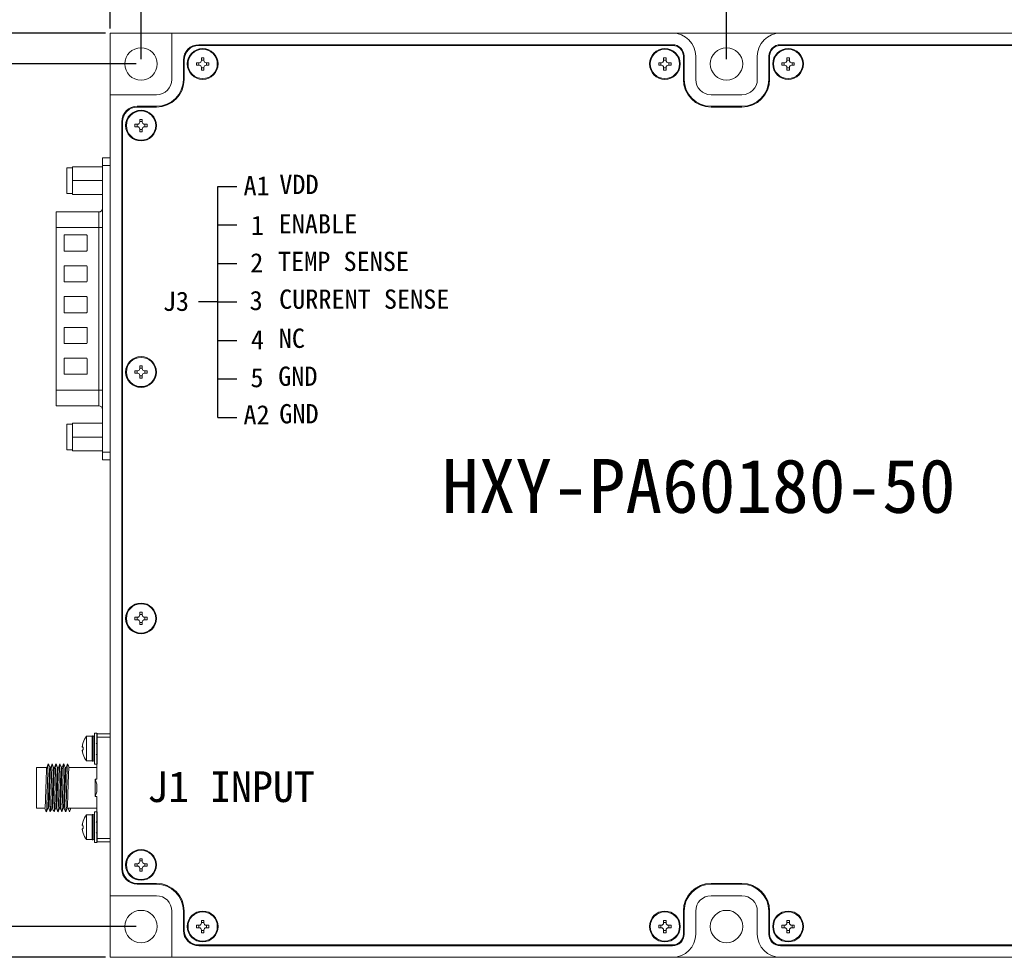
# Model space of a CAD drawing. Header units: millimetres. Extents: x 12 to 566, y 52 to 356.
# Tile 3 of 9: x 105 to 233, y 131 to 253. Entities that reach past the tile are written whole.
import ezdxf

# ---------------------------------------------------------------- set-up
doc = ezdxf.new("R2010")
doc.units = ezdxf.units.MM
doc.header["$PDSIZE"] = -1
doc.dimstyles.new('ISO-25', dxfattribs={"dimtxt": 2.5, "dimasz": 2.5, "dimexe": 1.25, "dimexo": 0.625, "dimtad": 1, "dimtxsty": 'Standard', "dimcen": 2.5, "dimadec": 0, "dimazin": 0, "dimtfac": 1, "dimtmove": 0, "dimatfit": 3, "dimfxl": 1, "dimarcsym": 0})

# ---------------------------------------------------------------- blocks, each defined once
blk = doc.blocks.new('*D3')
at = {"color": 0, "lineweight": -2, "transparency": 16777216}
for p, q in [((120.07, 247.04), (90.76, 247.04)), ((92.01, 244.54), (92.01, 137.54)), ((120.07, 135.04), (90.76, 135.04))]:
    blk.add_line(p, q, dxfattribs=at)
at = {"color": 0, "transparency": 16777216}
for points in [[(91.6, 244.54), (92.43, 244.54), (92.01, 247.04)], [(91.6, 137.54), (92.43, 137.54), (92.01, 135.04)]]:
    blk.add_solid(points, dxfattribs=at)
at = {"layer": 'Defpoints', "color": 0, "transparency": 16777216}
for p in [(120.69, 247.04), (92.01, 135.04), (120.69, 135.04)]:
    blk.add_point(p, dxfattribs=at)
at = {"color": 0, "transparency": 16777216, "insert": (88.47, 191.04), "char_height": 2.5, "attachment_point": 5, "rotation": 90}
blk.add_mtext('{\\H2x;112 [4,409]}', dxfattribs=at)
blk = doc.blocks.new('*D4')
at = {"color": 0, "lineweight": -2, "transparency": 16777216}
for p, q in [((116.07, 251.04), (75.28, 251.04)), ((76.53, 248.54), (76.53, 133.54)), ((116.07, 131.04), (75.28, 131.04))]:
    blk.add_line(p, q, dxfattribs=at)
at = {"color": 0, "transparency": 16777216}
for points in [[(76.12, 248.54), (76.95, 248.54), (76.53, 251.04)], [(76.12, 133.54), (76.95, 133.54), (76.53, 131.04)]]:
    blk.add_solid(points, dxfattribs=at)
at = {"layer": 'Defpoints', "color": 0, "transparency": 16777216}
for p in [(116.69, 251.04), (76.53, 131.04), (116.69, 131.04)]:
    blk.add_point(p, dxfattribs=at)
at = {"color": 0, "transparency": 16777216, "insert": (72.99, 191.04), "char_height": 2.5, "attachment_point": 5, "rotation": 90}
blk.add_mtext('{\\H2x;120 [4,724]}', dxfattribs=at)
blk = doc.blocks.new('*D5')
at = {"color": 0, "lineweight": -2, "transparency": 16777216}
for p, q in [((116.69, 251.66), (116.69, 290.23)), ((276.69, 251.66), (276.69, 290.23)), ((119.19, 288.98), (274.19, 288.98))]:
    blk.add_line(p, q, dxfattribs=at)
at = {"color": 0, "transparency": 16777216}
for points in [[(119.19, 289.4), (119.19, 288.56), (116.69, 288.98)], [(274.19, 289.4), (274.19, 288.56), (276.69, 288.98)]]:
    blk.add_solid(points, dxfattribs=at)
at = {"layer": 'Defpoints', "color": 0, "transparency": 16777216}
for p in [(276.69, 288.98), (116.69, 251.04), (276.69, 251.04)]:
    blk.add_point(p, dxfattribs=at)
at = {"color": 0, "transparency": 16777216, "insert": (196.69, 292.52), "char_height": 2.5, "attachment_point": 5}
blk.add_mtext('{\\H2x;160 [6,299]}', dxfattribs=at)
blk = doc.blocks.new('*D6')
at = {"color": 0, "lineweight": -2, "transparency": 16777216}
for p, q in [((120.69, 247.66), (120.69, 278.63)), ((123.19, 277.38), (270.19, 277.38)), ((272.69, 247.66), (272.69, 278.63))]:
    blk.add_line(p, q, dxfattribs=at)
at = {"color": 0, "transparency": 16777216}
for points in [[(123.19, 277.8), (123.19, 276.96), (120.69, 277.38)], [(270.19, 277.8), (270.19, 276.96), (272.69, 277.38)]]:
    blk.add_solid(points, dxfattribs=at)
at = {"layer": 'Defpoints', "color": 0, "transparency": 16777216}
for p in [(272.69, 277.38), (120.69, 247.04), (272.69, 247.04)]:
    blk.add_point(p, dxfattribs=at)
at = {"color": 0, "transparency": 16777216, "insert": (196.69, 280.92), "char_height": 2.5, "attachment_point": 5}
blk.add_mtext('{\\H2x;152 [5,984]}', dxfattribs=at)
blk = doc.blocks.new('*D7')
at = {"color": 0, "lineweight": -2, "transparency": 16777216}
for p, q in [((120.69, 247.66), (120.69, 263.94)), ((196.69, 247.66), (196.69, 263.94)), ((123.19, 262.69), (194.19, 262.69))]:
    blk.add_line(p, q, dxfattribs=at)
at = {"color": 0, "transparency": 16777216}
for points in [[(123.19, 263.11), (123.19, 262.28), (120.69, 262.69)], [(194.19, 263.11), (194.19, 262.28), (196.69, 262.69)]]:
    blk.add_solid(points, dxfattribs=at)
at = {"layer": 'Defpoints', "color": 0, "transparency": 16777216}
for p in [(196.69, 262.69), (120.69, 247.04), (196.69, 247.04)]:
    blk.add_point(p, dxfattribs=at)
at = {"color": 0, "transparency": 16777216, "insert": (158.69, 266.24), "char_height": 2.5, "attachment_point": 5}
blk.add_mtext('{\\H2x;76 [2,992]}', dxfattribs=at)

msp = doc.modelspace()

# ---------------------------------------------------------------- linework, layer by layer
at = {"color": 7, "linetype": 'Continuous', "lineweight": 15}
for p, q in [((116.694, 251.035), (124.694, 251.035)), ((116.694, 251.035), (116.694, 243.035)), ((124.694, 251.035), (124.694, 245.035)), ((189.694, 251.035), (124.694, 251.035)), ((203.694, 251.035), (189.694, 251.035)), ((268.694, 251.035), (203.694, 251.035)), ((128.194, 249.535), (189.694, 249.535)), ((128.194, 249.435), (189.694, 249.435)), ((203.694, 249.535), (265.194, 249.535)), ((203.694, 249.435), (265.194, 249.435)), ((191.094, 248.035), (191.094, 245.035)), ((191.194, 248.035), (191.194, 245.035)), ((192.694, 245.035), (192.694, 248.035)), ((200.694, 248.035), (200.694, 245.035)), ((202.194, 245.035), (202.194, 248.035)), ((202.294, 248.035), (202.294, 245.035)), ((126.194, 245.035), (126.194, 247.535)), ((126.294, 247.535), (126.294, 245.035)), ((128.234, 247.195), (127.894, 247.195)), ((127.894, 247.195), (127.894, 246.875)), ((128.234, 246.875), (127.894, 246.875)), ((128.183, 247.195), (128.183, 246.875)), ((128.534, 247.835), (128.854, 247.835)), ((128.534, 247.835), (128.534, 247.495)), ((128.534, 247.547), (128.854, 247.547)), ((128.854, 247.835), (128.854, 247.495)), ((129.494, 247.195), (129.154, 247.195)), ((129.494, 246.875), (129.154, 246.875)), ((129.205, 247.195), (129.205, 246.875)), ((129.494, 247.195), (129.494, 246.875)), ((188.234, 247.195), (187.894, 247.195)), ((187.894, 247.195), (187.894, 246.875)), ((188.234, 246.875), (187.894, 246.875)), ((188.183, 247.195), (188.183, 246.875)), ((188.534, 247.835), (188.854, 247.835)), ((188.534, 247.835), (188.534, 247.495)), ((188.534, 247.547), (188.854, 247.547)), ((188.854, 247.835), (188.854, 247.495)), ((189.494, 247.195), (189.154, 247.195)), ((189.494, 246.875), (189.154, 246.875)), ((189.205, 247.195), (189.205, 246.875)), ((189.494, 247.195), (189.494, 246.875)), ((204.234, 247.195), (203.894, 247.195)), ((203.894, 247.195), (203.894, 246.875)), ((204.234, 246.875), (203.894, 246.875)), ((204.183, 247.195), (204.183, 246.875)), ((204.534, 247.835), (204.854, 247.835)), ((204.534, 247.835), (204.534, 247.495)), ((204.534, 247.547), (204.854, 247.547)), ((204.854, 247.835), (204.854, 247.495)), ((205.494, 247.195), (205.154, 247.195)), ((205.494, 246.875), (205.154, 246.875)), ((205.205, 247.195), (205.205, 246.875)), ((205.494, 247.195), (205.494, 246.875)), ((128.534, 246.575), (128.534, 246.235)), ((128.534, 246.524), (128.854, 246.524)), ((128.534, 246.235), (128.854, 246.235)), ((128.854, 246.575), (128.854, 246.235)), ((188.534, 246.575), (188.534, 246.235)), ((188.534, 246.524), (188.854, 246.524)), ((188.534, 246.235), (188.854, 246.235)), ((188.854, 246.575), (188.854, 246.235)), ((204.534, 246.575), (204.534, 246.235)), ((204.534, 246.524), (204.854, 246.524)), ((204.534, 246.235), (204.854, 246.235)), ((204.854, 246.575), (204.854, 246.235)), ((116.694, 243.035), (116.694, 139.035)), ((122.694, 243.035), (116.694, 243.035)), ((198.694, 243.035), (194.694, 243.035)), ((120.194, 241.535), (122.694, 241.535)), ((122.694, 241.435), (120.194, 241.435)), ((194.694, 241.535), (198.694, 241.535)), ((198.694, 241.435), (194.694, 241.435)), ((118.194, 142.535), (118.194, 239.535)), ((118.294, 142.535), (118.294, 239.535)), ((120.234, 239.195), (119.894, 239.195)), ((119.894, 239.195), (119.894, 238.875)), ((120.183, 239.195), (120.183, 238.875)), ((120.534, 239.835), (120.854, 239.835)), ((120.534, 239.835), (120.534, 239.495)), ((120.534, 239.547), (120.854, 239.547)), ((120.854, 239.835), (120.854, 239.495)), ((121.494, 239.195), (121.154, 239.195)), ((121.205, 239.195), (121.205, 238.875)), ((121.494, 239.195), (121.494, 238.875)), ((120.234, 238.875), (119.894, 238.875)), ((120.534, 238.575), (120.534, 238.235)), ((120.534, 238.524), (120.854, 238.524)), ((120.534, 238.235), (120.854, 238.235)), ((120.854, 238.575), (120.854, 238.235)), ((121.494, 238.875), (121.154, 238.875)), ((115.694, 234.835), (115.694, 233.835)), ((116.694, 234.835), (115.694, 234.835)), ((111.814, 233.55), (111.064, 233.55)), ((111.064, 233.55), (111.064, 230.22)), ((111.814, 231.885), (111.814, 233.685)), ((115.694, 233.685), (111.814, 233.685)), ((115.694, 196.635), (115.694, 233.835)), ((115.694, 233.835), (116.694, 233.835)), ((115.694, 231.885), (115.694, 233.685)), ((111.814, 230.085), (111.814, 231.885)), ((111.814, 231.885), (115.694, 231.885)), ((115.694, 230.085), (115.694, 231.885)), ((111.064, 230.22), (111.814, 230.22)), ((115.694, 230.085), (111.814, 230.085)), ((115.194, 227.814), (109.694, 227.814)), ((109.694, 227.814), (109.694, 225.814)), ((109.694, 204.657), (109.694, 225.814)), ((109.694, 225.814), (115.194, 225.814)), ((115.194, 225.814), (115.694, 225.814)), ((115.194, 204.657), (115.194, 225.814)), ((113.614, 224.835), (110.694, 224.835)), ((110.694, 224.835), (110.694, 222.735)), ((113.694, 222.815), (113.694, 224.755)), ((110.694, 222.735), (113.614, 222.735)), ((113.614, 220.835), (110.694, 220.835)), ((110.694, 220.835), (110.694, 218.735)), ((113.694, 218.815), (113.694, 220.755)), ((110.694, 218.735), (113.614, 218.735)), ((113.614, 216.835), (110.694, 216.835)), ((110.694, 216.835), (110.694, 214.735)), ((113.694, 214.815), (113.694, 216.755)), ((110.694, 214.735), (113.614, 214.735)), ((110.694, 212.835), (110.694, 210.735)), ((113.614, 212.835), (110.694, 212.835)), ((113.694, 210.815), (113.694, 212.755)), ((110.694, 210.735), (113.614, 210.735)), ((110.694, 208.835), (110.694, 206.735)), ((113.614, 208.835), (110.694, 208.835)), ((113.694, 206.815), (113.694, 208.755)), ((120.234, 207.195), (119.894, 207.195)), ((119.894, 207.195), (119.894, 206.875)), ((120.183, 207.195), (120.183, 206.875)), ((120.534, 207.835), (120.854, 207.835)), ((120.534, 207.835), (120.534, 207.495)), ((120.534, 207.547), (120.854, 207.547)), ((120.854, 207.835), (120.854, 207.495)), ((121.494, 207.195), (121.154, 207.195)), ((121.205, 207.195), (121.205, 206.875)), ((121.494, 207.195), (121.494, 206.875)), ((110.694, 206.735), (113.614, 206.735)), ((120.234, 206.875), (119.894, 206.875)), ((120.534, 206.575), (120.534, 206.235)), ((120.534, 206.524), (120.854, 206.524)), ((120.534, 206.235), (120.854, 206.235)), ((120.854, 206.575), (120.854, 206.235)), ((121.494, 206.875), (121.154, 206.875)), ((115.194, 204.657), (109.694, 204.657)), ((109.694, 204.657), (109.694, 202.657)), ((115.694, 204.657), (115.194, 204.657)), ((109.694, 202.657), (115.194, 202.657)), ((111.814, 200.25), (111.064, 200.25)), ((111.064, 200.25), (111.064, 196.92)), ((111.814, 198.585), (111.814, 200.385)), ((115.694, 200.385), (111.814, 200.385)), ((115.694, 198.585), (115.694, 200.385)), ((111.814, 196.785), (111.814, 198.585)), ((111.814, 198.585), (115.694, 198.585)), ((115.694, 196.785), (115.694, 198.585)), ((111.064, 196.92), (111.814, 196.92)), ((115.694, 196.785), (111.814, 196.785)), ((116.694, 196.635), (115.694, 196.635)), ((115.694, 196.635), (115.694, 195.635)), ((115.694, 195.635), (116.694, 195.635)), ((120.234, 175.195), (119.894, 175.195)), ((119.894, 175.195), (119.894, 174.875)), ((120.183, 175.195), (120.183, 174.875)), ((120.534, 175.835), (120.854, 175.835)), ((120.534, 175.835), (120.534, 175.495)), ((120.534, 175.547), (120.854, 175.547)), ((120.854, 175.835), (120.854, 175.495)), ((121.494, 175.195), (121.154, 175.195)), ((121.205, 175.195), (121.205, 174.875)), ((121.494, 175.195), (121.494, 174.875)), ((120.234, 174.875), (119.894, 174.875)), ((120.534, 174.575), (120.534, 174.235)), ((120.534, 174.524), (120.854, 174.524)), ((120.534, 174.235), (120.854, 174.235)), ((120.854, 174.575), (120.854, 174.235)), ((121.494, 174.875), (121.154, 174.875)), ((114.494, 159.785), (114.456, 159.785)), ((114.944, 160.135), (114.644, 160.135)), ((114.644, 160.135), (114.644, 156.135)), ((116.694, 160.035), (114.944, 160.035)), ((114.944, 159.611), (114.944, 160.035)), ((113.173, 158.911), (113.094, 158.605)), ((113.094, 158.605), (113.173, 158.911)), ((114.344, 159.735), (113.623, 159.735)), ((113.623, 159.735), (113.623, 156.535)), ((114.344, 159.735), (114.344, 156.535)), ((114.697, 158.747), (114.644, 158.831)), ((114.944, 154.159), (114.944, 159.611)), ((114.944, 159.611), (116.694, 159.611)), ((113.094, 158.305), (113.173, 158.305)), ((113.173, 157.965), (113.094, 157.965)), ((113.173, 157.36), (113.094, 157.665)), ((113.094, 157.665), (113.173, 157.36)), ((113.173, 157.36), (113.168, 157.357)), ((113.173, 158.305), (113.173, 157.965)), ((114.644, 157.398), (114.668, 157.342)), ((113.623, 156.535), (114.344, 156.535)), ((114.456, 156.485), (114.494, 156.485)), ((114.644, 156.135), (114.944, 156.135)), ((108.464, 155.685), (107.144, 155.685)), ((107.144, 155.685), (107.144, 150.385)), ((108.964, 155.685), (108.847, 155.685)), ((109.464, 155.685), (109.347, 155.685)), ((109.964, 155.685), (109.847, 155.685)), ((110.464, 155.685), (110.347, 155.685)), ((110.964, 155.685), (110.847, 155.685)), ((114.944, 155.685), (111.347, 155.685)), ((114.744, 154.159), (114.944, 154.159)), ((114.744, 151.912), (114.744, 154.159)), ((114.944, 153.528), (114.744, 154.159)), ((114.944, 152.543), (114.944, 153.528)), ((114.744, 151.912), (114.944, 152.543)), ((114.944, 151.912), (114.744, 151.912)), ((114.944, 146.46), (114.944, 151.912)), ((107.144, 150.385), (108.217, 150.385)), ((108.6, 150.385), (108.717, 150.385)), ((108.902, 149.95), (108.909, 149.911)), ((109.1, 150.385), (109.217, 150.385)), ((109.6, 150.385), (109.717, 150.385)), ((110.1, 150.385), (110.217, 150.385)), ((110.6, 150.385), (110.717, 150.385)), ((111.1, 150.385), (111.217, 150.385)), ((111.407, 149.91), (111.217, 150.385)), ((111.217, 150.385), (111.597, 150.385)), ((111.402, 149.946), (111.407, 149.91)), ((111.407, 149.91), (111.597, 150.385)), ((111.597, 150.385), (114.944, 150.385)), ((114.494, 149.585), (114.456, 149.585)), ((114.944, 149.935), (114.644, 149.935)), ((114.644, 149.935), (114.644, 145.935)), ((113.173, 148.711), (113.094, 148.405)), ((113.094, 148.405), (113.173, 148.711)), ((114.344, 149.535), (113.623, 149.535)), ((113.623, 149.535), (113.623, 146.335)), ((114.344, 149.535), (114.344, 146.335)), ((114.697, 148.547), (114.644, 148.631)), ((113.094, 148.105), (113.173, 148.105)), ((113.173, 147.765), (113.094, 147.765)), ((113.173, 147.16), (113.094, 147.465)), ((113.094, 147.465), (113.173, 147.16)), ((113.173, 147.16), (113.168, 147.157)), ((113.173, 148.105), (113.173, 147.765)), ((114.644, 147.198), (114.668, 147.142)), ((113.623, 146.335), (114.344, 146.335)), ((114.456, 146.285), (114.494, 146.285)), ((114.644, 145.935), (114.944, 145.935)), ((116.694, 146.46), (114.944, 146.46)), ((114.944, 146.035), (114.944, 146.46)), ((114.944, 146.035), (116.694, 146.035)), ((120.234, 143.195), (119.894, 143.195)), ((119.894, 143.195), (119.894, 142.875)), ((120.183, 143.195), (120.183, 142.875)), ((120.534, 143.835), (120.854, 143.835)), ((120.534, 143.835), (120.534, 143.495)), ((120.534, 143.547), (120.854, 143.547)), ((120.854, 143.835), (120.854, 143.495)), ((121.494, 143.195), (121.154, 143.195)), ((121.205, 143.195), (121.205, 142.875)), ((121.494, 143.195), (121.494, 142.875)), ((120.234, 142.875), (119.894, 142.875)), ((120.534, 142.575), (120.534, 142.235)), ((120.534, 142.524), (120.854, 142.524)), ((120.534, 142.235), (120.854, 142.235)), ((120.854, 142.575), (120.854, 142.235)), ((121.494, 142.875), (121.154, 142.875)), ((120.194, 140.635), (122.694, 140.635)), ((198.694, 140.635), (194.694, 140.635)), ((122.694, 140.535), (120.194, 140.535)), ((198.694, 140.535), (194.694, 140.535)), ((116.694, 139.035), (122.694, 139.035)), ((116.694, 139.035), (116.694, 131.035)), ((194.694, 139.035), (198.694, 139.035)), ((124.694, 137.035), (124.694, 131.035)), ((126.194, 134.535), (126.194, 137.035)), ((126.294, 137.035), (126.294, 134.535)), ((191.094, 137.035), (191.094, 134.035)), ((191.194, 137.035), (191.194, 134.035)), ((192.694, 134.035), (192.694, 137.035)), ((200.694, 137.035), (200.694, 134.035)), ((202.194, 134.035), (202.194, 137.035)), ((202.294, 137.035), (202.294, 134.035)), ((128.534, 135.835), (128.854, 135.835)), ((128.534, 135.835), (128.534, 135.495)), ((128.534, 135.547), (128.854, 135.547)), ((128.854, 135.835), (128.854, 135.495)), ((188.534, 135.835), (188.854, 135.835)), ((188.534, 135.835), (188.534, 135.495)), ((188.534, 135.547), (188.854, 135.547)), ((188.854, 135.835), (188.854, 135.495)), ((204.534, 135.835), (204.854, 135.835)), ((204.534, 135.835), (204.534, 135.495)), ((204.534, 135.547), (204.854, 135.547)), ((204.854, 135.835), (204.854, 135.495)), ((128.234, 135.195), (127.894, 135.195)), ((127.894, 135.195), (127.894, 134.875)), ((128.234, 134.875), (127.894, 134.875)), ((128.183, 135.195), (128.183, 134.875)), ((128.534, 134.575), (128.534, 134.235)), ((128.534, 134.524), (128.854, 134.524)), ((128.534, 134.235), (128.854, 134.235)), ((128.854, 134.575), (128.854, 134.235)), ((129.494, 135.195), (129.154, 135.195)), ((129.494, 134.875), (129.154, 134.875)), ((129.205, 135.195), (129.205, 134.875)), ((129.494, 135.195), (129.494, 134.875)), ((188.234, 135.195), (187.894, 135.195)), ((187.894, 135.195), (187.894, 134.875)), ((188.234, 134.875), (187.894, 134.875)), ((188.183, 135.195), (188.183, 134.875)), ((188.534, 134.575), (188.534, 134.235)), ((188.534, 134.524), (188.854, 134.524)), ((188.534, 134.235), (188.854, 134.235)), ((188.854, 134.575), (188.854, 134.235)), ((189.494, 135.195), (189.154, 135.195)), ((189.494, 134.875), (189.154, 134.875)), ((189.205, 135.195), (189.205, 134.875)), ((189.494, 135.195), (189.494, 134.875)), ((204.234, 135.195), (203.894, 135.195)), ((203.894, 135.195), (203.894, 134.875)), ((204.234, 134.875), (203.894, 134.875)), ((204.183, 135.195), (204.183, 134.875)), ((204.534, 134.575), (204.534, 134.235)), ((204.534, 134.524), (204.854, 134.524)), ((204.534, 134.235), (204.854, 134.235)), ((204.854, 134.575), (204.854, 134.235)), ((205.494, 135.195), (205.154, 135.195)), ((205.494, 134.875), (205.154, 134.875)), ((205.205, 135.195), (205.205, 134.875)), ((205.494, 135.195), (205.494, 134.875)), ((128.194, 132.635), (189.694, 132.635)), ((189.694, 132.535), (128.194, 132.535)), ((203.694, 132.635), (265.194, 132.635)), ((265.194, 132.535), (203.694, 132.535)), ((124.694, 131.035), (116.694, 131.035)), ((124.694, 131.035), (189.694, 131.035)), ((189.694, 131.035), (203.694, 131.035)), ((203.694, 131.035), (268.694, 131.035))]:
    msp.add_line(p, q, dxfattribs=at)
for p, q in [((130.646, 201.139), (130.646, 231.139)), ((130.646, 231.139), (133.146, 231.139)), ((130.646, 226.139), (133.146, 226.139)), ((130.646, 221.139), (133.146, 221.139)), ((130.646, 216.139), (128.146, 216.139)), ((130.646, 216.139), (133.146, 216.139)), ((130.646, 211.139), (133.146, 211.139)), ((130.646, 206.139), (133.146, 206.139)), ((130.646, 201.139), (133.146, 201.139)), ((114.944, 160.135), (114.944, 156.135)), ((114.944, 149.935), (114.944, 145.935))]:
    msp.add_line(p, q)
at = {"color": 8, "linetype": 'Continuous', "lineweight": 15}
for p, q in [((115.194, 225.814), (115.194, 227.814)), ((115.194, 202.657), (115.194, 204.657)), ((114.456, 159.785), (114.456, 158.135)), ((114.494, 156.485), (114.494, 159.785)), ((114.456, 158.135), (114.456, 156.485)), ((114.456, 149.585), (114.456, 147.935)), ((114.494, 146.285), (114.494, 149.585)), ((114.456, 147.935), (114.456, 146.285))]:
    msp.add_line(p, q, dxfattribs=at)
at = {"color": 7, "linetype": 'Continuous', "lineweight": 15}
for centre, radius in [((120.694, 247.035), 2.1), ((128.694, 247.035), 2), ((128.694, 247.035), 1.9), ((188.694, 247.035), 2), ((188.694, 247.035), 1.9), ((196.694, 247.035), 2.1), ((204.694, 247.035), 2), ((204.694, 247.035), 1.9), ((120.694, 239.035), 2), ((120.694, 239.035), 1.9), ((120.694, 207.035), 2), ((120.694, 207.035), 1.9), ((120.694, 175.035), 2), ((120.694, 175.035), 1.9), ((120.694, 143.035), 2), ((120.694, 143.035), 1.9), ((120.694, 135.035), 2.1), ((128.694, 135.035), 2), ((128.694, 135.035), 1.9), ((188.694, 135.035), 2), ((188.694, 135.035), 1.9), ((196.694, 135.035), 2.1), ((204.694, 135.035), 2), ((204.694, 135.035), 1.9)]:
    msp.add_circle(centre, radius, dxfattribs=at)
for centre, radius, start, end in [((189.694, 248.035), 3, 0, 90), ((203.694, 248.035), 3, 90, 180), ((128.194, 247.535), 2, 90, 180), ((128.194, 247.535), 1.9, 90, 180), ((189.694, 248.035), 1.5, 0, 90), ((189.694, 248.035), 1.4, 0, 90), ((203.694, 248.035), 1.5, 90, 180), ((203.694, 248.035), 1.4, 90, 180), ((128.234, 247.495), 0.3, 270, 0), ((128.234, 246.575), 0.3, 0, 90), ((129.154, 247.495), 0.3, 180, 270), ((129.154, 246.575), 0.3, 90, 180), ((188.234, 247.495), 0.3, 270, 0), ((188.234, 246.575), 0.3, 0, 90), ((189.154, 247.495), 0.3, 180, 270), ((189.154, 246.575), 0.3, 90, 180), ((204.234, 247.495), 0.3, 270, 0), ((204.234, 246.575), 0.3, 0, 90), ((205.154, 247.495), 0.3, 180, 270), ((205.154, 246.575), 0.3, 90, 180), ((122.694, 245.035), 2, 270, 0), ((122.694, 245.035), 3.5, 270, 0), ((122.694, 245.035), 3.6, 270, 0), ((194.694, 245.035), 3.6, 180, 270), ((194.694, 245.035), 3.5, 180, 270), ((194.694, 245.035), 2, 180, 270), ((198.694, 245.035), 2, 270, 0), ((198.694, 245.035), 3.5, 270, 0), ((198.694, 245.035), 3.6, 270, 0), ((120.194, 239.535), 2, 90, 180), ((120.194, 239.535), 1.9, 90, 180), ((120.234, 239.495), 0.3, 270, 0), ((121.154, 239.495), 0.3, 180, 270), ((120.234, 238.575), 0.3, 0, 90), ((121.154, 238.575), 0.3, 90, 180), ((115.194, 228.314), 0.5, 270, 0), ((113.614, 224.755), 0.08, 0, 90), ((113.614, 222.815), 0.08, 270, 0), ((113.614, 220.755), 0.08, 0, 90), ((113.614, 218.815), 0.08, 270, 0), ((113.614, 216.755), 0.08, 0, 90), ((113.614, 214.815), 0.08, 270, 0), ((113.614, 212.755), 0.08, 0, 90), ((113.614, 210.815), 0.08, 270, 0), ((113.614, 208.755), 0.08, 0, 90), ((120.234, 207.495), 0.3, 270, 0), ((121.154, 207.495), 0.3, 180, 270), ((113.614, 206.815), 0.08, 270, 0), ((120.234, 206.575), 0.3, 0, 90), ((121.154, 206.575), 0.3, 90, 180), ((115.194, 202.157), 0.5, 0, 90), ((120.234, 175.495), 0.3, 270, 0), ((121.154, 175.495), 0.3, 180, 270), ((120.234, 174.575), 0.3, 0, 90), ((121.154, 174.575), 0.3, 90, 180), ((114.456, 159.635), 0.15, 90, 138.18969), ((114.494, 159.635), 0.15, 0, 90), ((115.544, 158.135), 2.5, 140.20818, 161.83616), ((115.544, 158.135), 2.5, 198.16462, 219.79182), ((114.456, 156.635), 0.15, 221.81031, 270), ((114.494, 156.635), 0.15, 270, 0), ((114.456, 149.435), 0.15, 90, 138.18969), ((114.494, 149.435), 0.15, 0, 90), ((115.544, 147.935), 2.5, 140.20818, 161.83616), ((115.544, 147.935), 2.5, 198.16462, 219.79182), ((114.456, 146.435), 0.15, 221.81031, 270), ((114.494, 146.435), 0.15, 270, 0), ((120.234, 143.495), 0.3, 270, 0), ((121.154, 143.495), 0.3, 180, 270), ((120.194, 142.535), 2, 180, 270), ((120.194, 142.535), 1.9, 180, 270), ((120.234, 142.575), 0.3, 0, 90), ((121.154, 142.575), 0.3, 90, 180), ((122.694, 137.035), 3.6, 0, 90), ((194.694, 137.035), 3.6, 90, 180), ((198.694, 137.035), 3.6, 0, 90), ((122.694, 137.035), 3.5, 0, 90), ((194.694, 137.035), 3.5, 90, 180), ((198.694, 137.035), 3.5, 0, 90), ((122.694, 137.035), 2, 0, 90), ((194.694, 137.035), 2, 90, 180), ((198.694, 137.035), 2, 0, 90), ((128.234, 135.495), 0.3, 270, 0), ((129.154, 135.495), 0.3, 180, 270), ((188.234, 135.495), 0.3, 270, 0), ((189.154, 135.495), 0.3, 180, 270), ((204.234, 135.495), 0.3, 270, 0), ((205.154, 135.495), 0.3, 180, 270), ((128.194, 134.535), 2, 180, 270), ((128.194, 134.535), 1.9, 180, 270), ((128.234, 134.575), 0.3, 0, 90), ((129.154, 134.575), 0.3, 90, 180), ((188.234, 134.575), 0.3, 0, 90), ((189.154, 134.575), 0.3, 90, 180), ((204.234, 134.575), 0.3, 0, 90), ((205.154, 134.575), 0.3, 90, 180), ((189.694, 134.035), 3, 270, 0), ((189.694, 134.035), 1.5, 270, 0), ((189.694, 134.035), 1.4, 270, 0), ((203.694, 134.035), 3, 180, 270), ((203.694, 134.035), 1.5, 180, 270), ((203.694, 134.035), 1.4, 180, 270)]:
    msp.add_arc(centre, radius, start, end, dxfattribs=at)
for points, knots in [([(113.094, 158.605), (113.089, 158.572), (113.077, 158.506), (113.07, 158.417), (113.071, 158.35), (113.08, 158.312), (113.09, 158.307), (113.094, 158.305)], [0, 0, 0, 0, 0.21181217, 0.42379199, 0.63177282, 0.83792905, 1, 1, 1, 1]), ([(113.168, 158.914), (113.168, 158.914), (113.167, 158.915), (113.17, 158.913), (113.173, 158.911)], [0, 0, 0, 0, 0.004364, 1, 1, 1, 1]), ([(114.944, 158.873), (114.939, 158.861), (114.922, 158.821), (114.905, 158.781), (114.893, 158.753)], [0, 0, 0, 0, 0.3008253, 1, 1, 1, 1]), ([(113.094, 157.965), (113.089, 157.962), (113.077, 157.956), (113.07, 157.906), (113.071, 157.832), (113.08, 157.748), (113.09, 157.691), (113.094, 157.665)], [0, 0, 0, 0, 0.21181217, 0.42379199, 0.63177282, 0.83792905, 1, 1, 1, 1]), ([(114.879, 157.335), (114.898, 157.367), (114.92, 157.401), (114.942, 157.436), (114.944, 157.44)], [0, 0, 0, 0, 0.8997415, 1, 1, 1, 1]), ([(108.412, 149.961), (108.416, 149.963), (108.43, 149.968), (108.45, 150.356), (108.479, 151.057), (108.506, 152), (108.531, 153.055), (108.559, 154.107), (108.587, 155.044), (108.611, 155.734), (108.635, 156.109), (108.648, 156.11), (108.652, 156.11)], [0, 0, 0, 0, 0.05428179, 0.16633621, 0.2783887, 0.39045418, 0.50251118, 0.61456318, 0.72662831, 0.8386875, 0.95074028, 1, 1, 1, 1]), ([(108.652, 156.154), (108.62, 156.074), (108.556, 155.916), (108.493, 155.757), (108.461, 155.677)], [0, 0, 0, 0, 0.5000853, 1, 1, 1, 1]), ([(108.85, 155.685), (108.82, 155.762), (108.757, 155.918), (108.694, 156.074), (108.662, 156.154)], [0, 0, 0, 0, 0.4890587, 1, 1, 1, 1]), ([(108.912, 149.937), (108.919, 149.974), (108.935, 150.054), (108.961, 150.592), (108.99, 151.396), (109.015, 152.395), (109.041, 153.464), (109.07, 154.483), (109.096, 155.348), (109.122, 155.914), (109.142, 156.179), (109.151, 156.146), (109.152, 156.144)], [0, 0, 0, 0, 0.096835, 0.2088629, 0.3208951, 0.4329352, 0.5449621, 0.6569927, 0.769033, 0.8810598, 0.9930871, 1, 1, 1, 1]), ([(109.152, 156.154), (109.12, 156.074), (109.056, 155.916), (108.993, 155.757), (108.961, 155.678)], [0, 0, 0, 0, 0.5000958, 1, 1, 1, 1]), ([(109.35, 155.685), (109.32, 155.762), (109.257, 155.918), (109.194, 156.074), (109.162, 156.154)], [0, 0, 0, 0, 0.4891196, 1, 1, 1, 1]), ([(109.412, 149.95), (109.414, 149.945), (109.426, 149.923), (109.443, 150.235), (109.472, 150.863), (109.5, 151.763), (109.524, 152.8), (109.552, 153.865), (109.581, 154.839), (109.605, 155.596), (109.63, 156.058), (109.645, 156.099), (109.652, 156.115)], [0, 0, 0, 0, 0.0278511, 0.1399103, 0.2519627, 0.364026, 0.4760867, 0.5881393, 0.7002014, 0.8122637, 0.9243158, 1, 1, 1, 1]), ([(109.652, 156.154), (109.62, 156.074), (109.556, 155.916), (109.493, 155.757), (109.461, 155.678)], [0, 0, 0, 0, 0.5000911, 1, 1, 1, 1]), ([(109.85, 155.685), (109.82, 155.762), (109.757, 155.918), (109.694, 156.074), (109.662, 156.154)], [0, 0, 0, 0, 0.4892367, 1, 1, 1, 1]), ([(109.912, 149.958), (109.917, 149.97), (109.932, 149.999), (109.954, 150.44), (109.983, 151.183), (110.009, 152.148), (110.035, 153.211), (110.064, 154.252), (110.09, 155.164), (110.115, 155.809), (110.137, 156.137), (110.149, 156.12), (110.152, 156.117)], [0, 0, 0, 0, 0.0702067, 0.1822638, 0.2943204, 0.406391, 0.5184491, 0.6305057, 0.7425756, 0.8546359, 0.9666933, 1, 1, 1, 1]), ([(110.152, 156.154), (110.12, 156.074), (110.056, 155.916), (109.993, 155.757), (109.961, 155.678)], [0, 0, 0, 0, 0.500092, 1, 1, 1, 1]), ([(110.35, 155.685), (110.32, 155.762), (110.257, 155.918), (110.194, 156.074), (110.162, 156.154)], [0, 0, 0, 0, 0.4890893, 1, 1, 1, 1]), ([(110.412, 149.919), (110.412, 149.918), (110.422, 149.882), (110.437, 150.135), (110.465, 150.681), (110.494, 151.535), (110.518, 152.547), (110.546, 153.618), (110.574, 154.62), (110.599, 155.451), (110.626, 155.983), (110.648, 156.21), (110.659, 156.134), (110.662, 156.117)], [0, 0, 0, 0, 0.0013232, 0.1087101, 0.2160856, 0.3234695, 0.4308576, 0.5382341, 0.6456159, 0.753004, 0.8603806, 0.9677607, 1, 1, 1, 1]), ([(110.652, 156.154), (110.62, 156.074), (110.556, 155.916), (110.493, 155.757), (110.461, 155.678)], [0, 0, 0, 0, 0.5000915, 1, 1, 1, 1]), ([(110.85, 155.685), (110.82, 155.762), (110.757, 155.918), (110.694, 156.074), (110.662, 156.154)], [0, 0, 0, 0, 0.4891421, 1, 1, 1, 1]), ([(110.912, 149.959), (110.916, 149.957), (110.928, 149.95), (110.947, 150.307), (110.976, 150.98), (111.004, 151.907), (111.028, 152.956), (111.057, 154.014), (111.085, 154.966), (111.109, 155.683), (111.133, 156.09), (111.147, 156.105), (111.152, 156.11)], [0, 0, 0, 0, 0.0440598, 0.1561017, 0.2681398, 0.380191, 0.492235, 0.6042734, 0.716323, 0.8283693, 0.9404075, 1, 1, 1, 1]), ([(111.152, 156.154), (111.12, 156.074), (111.056, 155.916), (110.993, 155.757), (110.961, 155.678)], [0, 0, 0, 0, 0.5000922, 1, 1, 1, 1]), ([(111.35, 155.685), (111.32, 155.762), (111.257, 155.918), (111.194, 156.074), (111.162, 156.154)], [0, 0, 0, 0, 0.4890685, 1, 1, 1, 1]), ([(108.461, 155.652), (108.454, 155.628), (108.437, 155.571), (108.412, 155.138), (108.387, 154.468), (108.359, 153.626), (108.331, 152.721), (108.307, 151.85), (108.278, 151.113), (108.25, 150.595), (108.232, 150.401), (108.22, 150.388), (108.217, 150.385)], [0, 0, 0, 0, 0.0857675, 0.1958018, 0.3058283, 0.4158462, 0.5258791, 0.6359078, 0.7459251, 0.855956, 0.9659874, 1, 1, 1, 1]), ([(108.847, 155.685), (108.838, 155.656), (108.819, 155.597), (108.792, 155.14), (108.767, 154.467), (108.739, 153.626), (108.711, 152.721), (108.687, 151.85), (108.658, 151.112), (108.63, 150.599), (108.614, 150.411), (108.604, 150.397), (108.603, 150.396)], [0, 0, 0, 0, 0.1100129, 0.220027, 0.3300334, 0.4400312, 0.5500439, 0.6600524, 0.7700496, 0.8800603, 0.9900714, 1, 1, 1, 1]), ([(108.961, 155.653), (108.954, 155.628), (108.937, 155.571), (108.912, 155.138), (108.887, 154.468), (108.859, 153.626), (108.831, 152.721), (108.807, 151.85), (108.778, 151.113), (108.75, 150.595), (108.732, 150.401), (108.72, 150.388), (108.717, 150.385)], [0, 0, 0, 0, 0.0858922, 0.1959115, 0.305923, 0.4159259, 0.5259438, 0.6359575, 0.7459598, 0.8559757, 0.965992, 1, 1, 1, 1]), ([(109.347, 155.685), (109.338, 155.656), (109.319, 155.597), (109.292, 155.14), (109.267, 154.467), (109.239, 153.626), (109.211, 152.721), (109.187, 151.85), (109.158, 151.112), (109.13, 150.599), (109.114, 150.411), (109.104, 150.397), (109.103, 150.396)], [0, 0, 0, 0, 0.1100389, 0.220079, 0.3301113, 0.4401351, 0.5501737, 0.6602083, 0.7702314, 0.8802681, 0.9903052, 1, 1, 1, 1]), ([(109.461, 155.653), (109.454, 155.628), (109.437, 155.571), (109.412, 155.138), (109.387, 154.468), (109.359, 153.626), (109.331, 152.721), (109.307, 151.85), (109.278, 151.113), (109.25, 150.595), (109.232, 150.401), (109.22, 150.388), (109.217, 150.385)], [0, 0, 0, 0, 0.085823, 0.1958506, 0.3058704, 0.4158817, 0.5259079, 0.6359299, 0.7459406, 0.8559647, 0.9659894, 1, 1, 1, 1]), ([(109.847, 155.685), (109.838, 155.656), (109.819, 155.597), (109.792, 155.14), (109.767, 154.467), (109.739, 153.626), (109.711, 152.721), (109.687, 151.85), (109.658, 151.112), (109.63, 150.599), (109.614, 150.411), (109.604, 150.397), (109.603, 150.396)], [0, 0, 0, 0, 0.1100294, 0.2200601, 0.330083, 0.4400973, 0.5501265, 0.6601517, 0.7701653, 0.8801926, 0.9902203, 1, 1, 1, 1]), ([(109.961, 155.653), (109.954, 155.628), (109.937, 155.571), (109.912, 155.138), (109.887, 154.468), (109.859, 153.626), (109.831, 152.721), (109.807, 151.85), (109.778, 151.113), (109.75, 150.595), (109.732, 150.401), (109.72, 150.388), (109.717, 150.385)], [0, 0, 0, 0, 0.0859066, 0.1959241, 0.3059339, 0.4159351, 0.5259512, 0.6359632, 0.7459638, 0.8559779, 0.9659925, 1, 1, 1, 1]), ([(110.347, 155.685), (110.338, 155.656), (110.319, 155.597), (110.292, 155.14), (110.267, 154.467), (110.239, 153.626), (110.211, 152.721), (110.187, 151.85), (110.158, 151.112), (110.13, 150.599), (110.114, 150.411), (110.104, 150.397), (110.103, 150.396)], [0, 0, 0, 0, 0.110043, 0.2200873, 0.3301238, 0.4401517, 0.5501945, 0.6602332, 0.7702605, 0.8803014, 0.9903426, 1, 1, 1, 1]), ([(110.461, 155.653), (110.454, 155.628), (110.437, 155.571), (110.412, 155.138), (110.387, 154.468), (110.359, 153.626), (110.331, 152.721), (110.307, 151.85), (110.278, 151.113), (110.25, 150.595), (110.232, 150.401), (110.22, 150.388), (110.217, 150.385)], [0, 0, 0, 0, 0.085858, 0.1958814, 0.305897, 0.4159041, 0.525926, 0.6359439, 0.7459503, 0.8559703, 0.9659907, 1, 1, 1, 1]), ([(110.847, 155.685), (110.838, 155.656), (110.819, 155.597), (110.792, 155.14), (110.767, 154.467), (110.739, 153.626), (110.711, 152.721), (110.687, 151.85), (110.658, 151.112), (110.63, 150.599), (110.614, 150.411), (110.604, 150.397), (110.603, 150.396)], [0, 0, 0, 0, 0.1100346, 0.2200704, 0.3300985, 0.440118, 0.5501524, 0.6601827, 0.7702015, 0.8802339, 0.9902668, 1, 1, 1, 1]), ([(110.961, 155.653), (110.954, 155.628), (110.937, 155.571), (110.912, 155.138), (110.887, 154.468), (110.859, 153.626), (110.831, 152.721), (110.807, 151.85), (110.778, 151.113), (110.75, 150.595), (110.732, 150.401), (110.72, 150.388), (110.717, 150.385)], [0, 0, 0, 0, 0.0859127, 0.1959294, 0.3059385, 0.415939, 0.5259544, 0.6359657, 0.7459655, 0.8559789, 0.9659927, 1, 1, 1, 1]), ([(111.347, 155.685), (111.338, 155.656), (111.319, 155.597), (111.292, 155.14), (111.267, 154.467), (111.239, 153.626), (111.211, 152.721), (111.187, 151.85), (111.158, 151.112), (111.13, 150.599), (111.114, 150.411), (111.104, 150.397), (111.103, 150.396)], [0, 0, 0, 0, 0.1100175, 0.2200361, 0.3300471, 0.4400494, 0.5500667, 0.6600798, 0.7700815, 0.8800968, 0.9901125, 1, 1, 1, 1]), ([(108.214, 150.385), (108.245, 150.309), (108.308, 150.153), (108.37, 149.996), (108.402, 149.917)], [0, 0, 0, 0, 0.4914877, 1, 1, 1, 1]), ([(108.412, 149.917), (108.444, 149.996), (108.508, 150.156), (108.572, 150.316), (108.604, 150.395)], [0, 0, 0, 0, 0.5000733, 1, 1, 1, 1]), ([(108.714, 150.385), (108.745, 150.309), (108.808, 150.153), (108.87, 149.996), (108.902, 149.917)], [0, 0, 0, 0, 0.4915274, 1, 1, 1, 1]), ([(108.912, 149.917), (108.944, 149.997), (109.008, 150.156), (109.072, 150.316), (109.104, 150.396)], [0, 0, 0, 0, 0.5000782, 1, 1, 1, 1]), ([(109.214, 150.385), (109.245, 150.309), (109.308, 150.153), (109.37, 149.996), (109.402, 149.917)], [0, 0, 0, 0, 0.4914946, 1, 1, 1, 1]), ([(109.412, 149.917), (109.444, 149.996), (109.508, 150.156), (109.572, 150.316), (109.604, 150.396)], [0, 0, 0, 0, 0.5000851, 1, 1, 1, 1]), ([(109.714, 150.385), (109.745, 150.309), (109.808, 150.153), (109.87, 149.996), (109.902, 149.917)], [0, 0, 0, 0, 0.4915177, 1, 1, 1, 1]), ([(109.912, 149.917), (109.944, 149.997), (110.008, 150.156), (110.072, 150.316), (110.104, 150.396)], [0, 0, 0, 0, 0.5000756, 1, 1, 1, 1]), ([(110.214, 150.385), (110.245, 150.309), (110.308, 150.153), (110.37, 149.996), (110.402, 149.917)], [0, 0, 0, 0, 0.4914972, 1, 1, 1, 1]), ([(110.412, 149.917), (110.444, 149.996), (110.508, 150.156), (110.572, 150.316), (110.604, 150.396)], [0, 0, 0, 0, 0.5000785, 1, 1, 1, 1]), ([(110.714, 150.385), (110.745, 150.309), (110.808, 150.153), (110.87, 149.997), (110.902, 149.917)], [0, 0, 0, 0, 0.491405, 1, 1, 1, 1]), ([(110.912, 149.917), (110.944, 149.996), (111.008, 150.156), (111.072, 150.316), (111.104, 150.395)], [0, 0, 0, 0, 0.5000892, 1, 1, 1, 1]), ([(111.214, 150.385), (111.245, 150.309), (111.308, 150.153), (111.37, 149.996), (111.402, 149.917)], [0, 0, 0, 0, 0.4914802, 1, 1, 1, 1]), ([(113.094, 148.405), (113.089, 148.372), (113.077, 148.306), (113.07, 148.217), (113.071, 148.15), (113.08, 148.112), (113.09, 148.107), (113.094, 148.105)], [0, 0, 0, 0, 0.21181217, 0.42379199, 0.63177282, 0.83792905, 1, 1, 1, 1]), ([(113.168, 148.714), (113.168, 148.714), (113.167, 148.715), (113.17, 148.713), (113.173, 148.711)], [0, 0, 0, 0, 0.004364, 1, 1, 1, 1]), ([(114.944, 148.673), (114.939, 148.661), (114.922, 148.621), (114.905, 148.581), (114.893, 148.553)], [0, 0, 0, 0, 0.3008253, 1, 1, 1, 1]), ([(113.094, 147.765), (113.089, 147.762), (113.077, 147.756), (113.07, 147.706), (113.071, 147.632), (113.08, 147.548), (113.09, 147.491), (113.094, 147.465)], [0, 0, 0, 0, 0.21181217, 0.42379199, 0.63177282, 0.83792905, 1, 1, 1, 1]), ([(114.879, 147.135), (114.898, 147.167), (114.92, 147.201), (114.942, 147.236), (114.944, 147.24)], [0, 0, 0, 0, 0.8997415, 1, 1, 1, 1])]:
    msp.add_open_spline(points, degree=3, knots=knots, dxfattribs=at)

# ---------------------------------------------------------------- texts
at = {"attachment_point": 1}
for s, width, insert, char_height in [('{\\fSimSun|b0|i0|c134|p2;VDD}', 38.26087, (138.641, 232.649), 2.5), ('{\\fSimSun|b0|i0|c134|p2;A1}', 2.5, (133.994, 232.465), 2.5), ('{\\fSimSun|b0|i0|c134|p2;ENABLE}', 38.26087, (138.557, 227.522), 2.5), ('{\\fSimSun|b0|i0|c134|p2;1}', 2.5, (134.952, 227.339), 2.5), ('{\\fSimSun|b0|i0|c134|p2;2}', 2.5, (134.867, 222.467), 2.5), ('{\\fSimSun|b0|i0|c134|p2;TEMP SENSE}', 38.26087, (138.472, 222.65), 2.5), ('{\\fSimSun|b0|i0|c134|p2;J3}', 22.58659, (123.522, 217.47), 2.5), ('{\\fSimSun|b0|i0|c134|p2;3}', 2.5, (134.788, 217.574), 2.5), ('{\\fSimSun|b0|i0|c134|p2;CURRENT SENSE}', 38.26087, (138.614, 217.745), 2.5), ('{\\fSimSun|b0|i0|c134|p2;4}', 2.5, (134.96, 212.485), 2.5), ('{\\fSimSun|b0|i0|c134|p2;NC}', 38.26087, (138.565, 212.668), 2.5), ('{\\fSimSun|b0|i0|c134|p2;5}', 2.5, (134.894, 207.556), 2.5), ('{\\fSimSun|b0|i0|c134|p2;GND}', 38.26087, (138.499, 207.739), 2.5), ('{\\fSimSun|b0|i0|c134|p2;A2}', 2.5, (133.989, 202.729), 2.5), ('{\\fSimSun|b0|i0|c134|p2;GND}', 38.26087, (138.639, 202.869), 2.5), ('{\\fSimSun|b0|i0|c134|p2;HXY-PA60180-50}', 70.18479, (159.762, 195.744), 7), ('{\\fSimSun|b0|i0|c134|p2;J1 INPUT}', 38.26087, (121.49, 155.196), 4)]:
    msp.add_mtext_dynamic_manual_height_columns(s, width=width, gutter_width=31.75, heights=[0], dxfattribs=dict(at, insert=insert, char_height=char_height))

# ---------------------------------------------------------------- dimensions: what is measured, and where the dimension line sits
for base, p1, p2, picture, middle in [((276.694, 288.981), (116.694, 251.035), (276.694, 251.035), '*D5', (196.694, 292.523)), ((272.694, 277.381), (120.694, 247.035), (272.694, 247.035), '*D6', (196.694, 280.923)), ((196.694, 262.695), (120.694, 247.035), (196.694, 247.035), '*D7', (158.694, 266.237))]:
    dim = msp.add_linear_dim(base=base, p1=p1, p2=p2, text='{\\H2x;<>}', dimstyle='ISO-25')
    dim.commit()
    dim.dimension.update_dxf_attribs({"geometry": picture, "text_midpoint": middle})
for base, p1, p2, picture, middle in [((76.534, 131.035), (116.694, 251.035), (116.694, 131.035), '*D4', (72.992, 191.035)), ((92.012, 135.035), (120.694, 247.035), (120.694, 135.035), '*D3', (88.47, 191.035))]:
    dim = msp.add_linear_dim(base=base, p1=p1, p2=p2, angle=90, text='{\\H2x;<>}', dimstyle='ISO-25')
    dim.commit()
    dim.dimension.update_dxf_attribs({"geometry": picture, "text_midpoint": middle})

doc.saveas('drawing.dxf')
